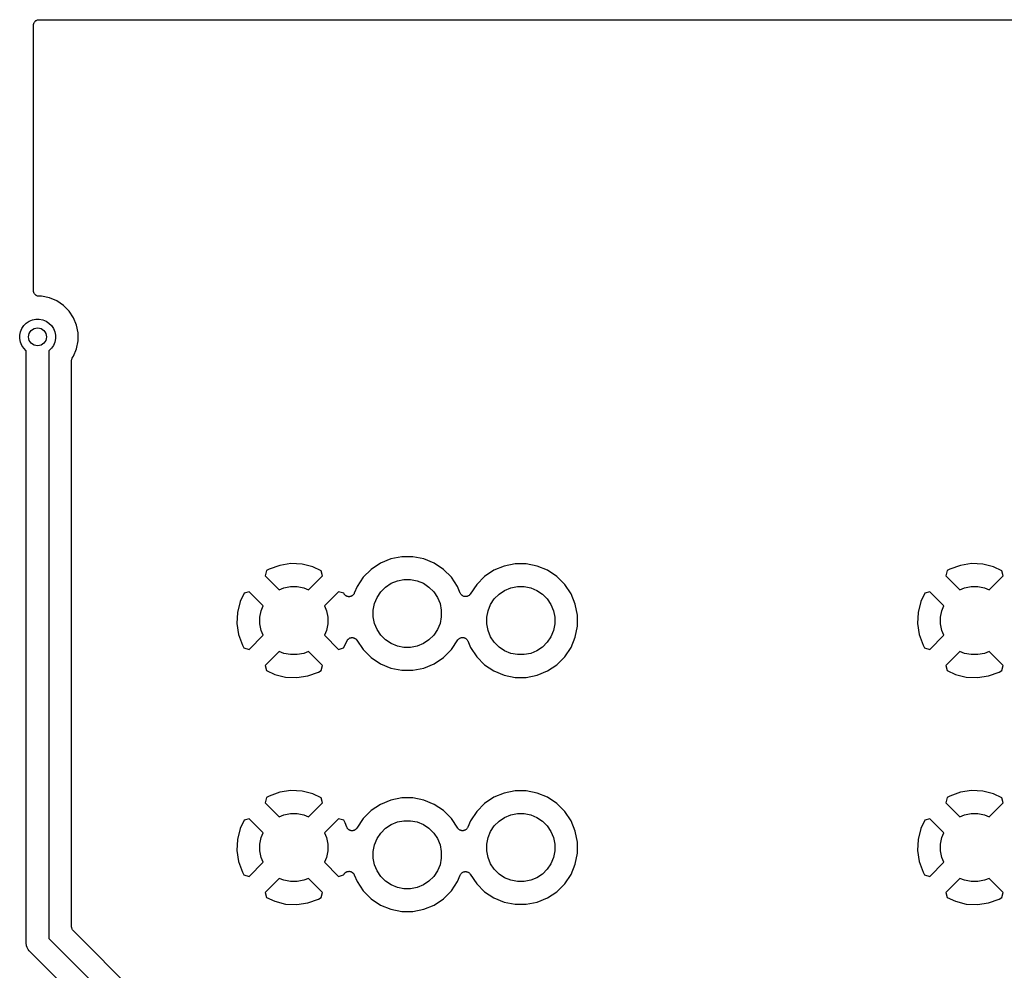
# Model space of a CAD drawing. Extents: x 0.71 to 5.18, y -2.28 to -0.62.
# Tile 2 of 14: x 0.71 to 1.58, y -1.46 to -0.62. Entities that reach past the tile are written whole.
import ezdxf

# ---------------------------------------------------------------- set-up
doc = ezdxf.new("R2010")
doc.units = 0
doc.header["$MEASUREMENT"] = 0
doc.layers.add('BLACK', color=7, linetype='CONTINUOUS')

msp = doc.modelspace()

# ---------------------------------------------------------------- linework, layer by layer
at = {"layer": 'BLACK', "linetype": 'CONTINUOUS'}
for p, q in [((0.720553, -0.624961), (0.720602, -0.624495)), ((0.720602, -0.624495), (0.720607, -0.624478)), ((0.720607, -0.624478), (0.720609, -0.62446)), ((0.720609, -0.62446), (0.720752, -0.624012)), ((0.720752, -0.624012), (0.720891, -0.623562)), ((0.720891, -0.623562), (0.720899, -0.623547)), ((0.720899, -0.623547), (0.720904, -0.62353)), ((0.720904, -0.62353), (0.721131, -0.623119)), ((0.721131, -0.623119), (0.721355, -0.622704)), ((0.721355, -0.622704), (0.721366, -0.622691)), ((0.721366, -0.622691), (0.721374, -0.622675)), ((0.721374, -0.622675), (0.721676, -0.622315)), ((0.721676, -0.622315), (0.721977, -0.621952)), ((0.721977, -0.621952), (0.72199, -0.621941)), ((0.72199, -0.621941), (0.722002, -0.621928)), ((0.722002, -0.621928), (0.722368, -0.621633)), ((0.722368, -0.621633), (0.722733, -0.621335)), ((0.722733, -0.621335), (0.722749, -0.621327)), ((0.722749, -0.621327), (0.722762, -0.621316)), ((0.722762, -0.621316), (0.723179, -0.621098)), ((0.723179, -0.621098), (0.723595, -0.620877)), ((0.723595, -0.620877), (0.723611, -0.620872)), ((0.723611, -0.620872), (0.723627, -0.620864)), ((0.723627, -0.620864), (0.724077, -0.620732)), ((0.724077, -0.620732), (0.724529, -0.620595)), ((0.724529, -0.620595), (0.724546, -0.620594)), ((0.724546, -0.620594), (0.724563, -0.620589)), ((0.724563, -0.620589), (0.725031, -0.620546)), ((0.725031, -0.620546), (0.7255, -0.6205)), ((0.7255, -0.6205), (5.1745, -0.6205)), ((0.7205, -0.62543), (0.720553, -0.624961)), ((0.7205, -0.625464), (0.7205, -0.62543)), ((0.7205, -0.625465), (0.7205, -0.625464)), ((0.7205, -0.625466), (0.7205, -0.625465)), ((0.7205, -0.6255), (0.7205, -0.625466)), ((0.7205, -0.859252), (0.7205, -0.6255)), ((0.720546, -0.859721), (0.7205, -0.859252)), ((0.720589, -0.860189), (0.720546, -0.859721)), ((0.720594, -0.860206), (0.720589, -0.860189)), ((0.720595, -0.860223), (0.720594, -0.860206)), ((0.720732, -0.860675), (0.720595, -0.860223)), ((0.720864, -0.861125), (0.720732, -0.860675)), ((0.720872, -0.861141), (0.720864, -0.861125)), ((0.720877, -0.861157), (0.720872, -0.861141)), ((0.721098, -0.861573), (0.720877, -0.861157)), ((0.721316, -0.86199), (0.721098, -0.861573)), ((0.721327, -0.862003), (0.721316, -0.86199)), ((0.721335, -0.862019), (0.721327, -0.862003)), ((0.721633, -0.862384), (0.721335, -0.862019)), ((0.721928, -0.86275), (0.721633, -0.862384)), ((0.721941, -0.862762), (0.721928, -0.86275)), ((0.721952, -0.862775), (0.721941, -0.862762)), ((0.722315, -0.863076), (0.721952, -0.862775)), ((0.722675, -0.863378), (0.722315, -0.863076)), ((0.722691, -0.863386), (0.722675, -0.863378)), ((0.722704, -0.863397), (0.722691, -0.863386)), ((0.723119, -0.863621), (0.722704, -0.863397)), ((0.72353, -0.863848), (0.723119, -0.863621)), ((0.723547, -0.863853), (0.72353, -0.863848)), ((0.723562, -0.863861), (0.723547, -0.863853)), ((0.724012, -0.864), (0.723562, -0.863861)), ((0.72446, -0.864143), (0.724012, -0.864)), ((0.724478, -0.864145), (0.72446, -0.864143)), ((0.724495, -0.86415), (0.724478, -0.864145)), ((0.724961, -0.864199), (0.724495, -0.86415)), ((0.72543, -0.864251), (0.724961, -0.864199)), ((0.725464, -0.864252), (0.72543, -0.864251)), ((0.725465, -0.864252), (0.725464, -0.864252)), ((0.725466, -0.864252), (0.725465, -0.864252)), ((0.7255, -0.864252), (0.725466, -0.864252)), ((0.727643, -0.864252), (0.7255, -0.864252)), ((0.734549, -0.865626), (0.727643, -0.864252)), ((0.741055, -0.86832), (0.734549, -0.865626)), ((0.74691, -0.872233), (0.741055, -0.86832)), ((0.751889, -0.877212), (0.74691, -0.872233)), ((0.716663, -0.886044), (0.719529, -0.884857)), ((0.719529, -0.884857), (0.722571, -0.884252)), ((0.722571, -0.884252), (0.725673, -0.884252)), ((0.725673, -0.884252), (0.728716, -0.884857)), ((0.728716, -0.884857), (0.731582, -0.886044)), ((0.755801, -0.883067), (0.751889, -0.877212)), ((0.758496, -0.889573), (0.755801, -0.883067)), ((0.708979, -0.895406), (0.710166, -0.892541)), ((0.710166, -0.892541), (0.71189, -0.889961)), ((0.71189, -0.889961), (0.714083, -0.887768)), ((0.714083, -0.887768), (0.716663, -0.886044)), ((0.731582, -0.886044), (0.734161, -0.887768)), ((0.734161, -0.887768), (0.736354, -0.889961)), ((0.736354, -0.889961), (0.738078, -0.892541)), ((0.738078, -0.892541), (0.739265, -0.895406)), ((0.75987, -0.896479), (0.758496, -0.889573)), ((0.708374, -0.898449), (0.708979, -0.895406)), ((0.708374, -0.901551), (0.708374, -0.898449)), ((0.708979, -0.904594), (0.708374, -0.901551)), ((0.739265, -0.895406), (0.73987, -0.898449)), ((0.73987, -0.901551), (0.739265, -0.904594)), ((0.73987, -0.898449), (0.73987, -0.901551)), ((0.75987, -0.903521), (0.75987, -0.896479)), ((0.710166, -0.907459), (0.708979, -0.904594)), ((0.71189, -0.910039), (0.710166, -0.907459)), ((0.714083, -0.912232), (0.71189, -0.910039)), ((0.736354, -0.910039), (0.734161, -0.912232)), ((0.738078, -0.907459), (0.736354, -0.910039)), ((0.739265, -0.904594), (0.738078, -0.907459)), ((0.755801, -0.916933), (0.758496, -0.910427)), ((0.758496, -0.910427), (0.75987, -0.903521)), ((0.714122, -0.912258), (0.714083, -0.912232)), ((0.714122, -1.43363), (0.714122, -0.912258)), ((0.734161, -0.912232), (0.734122, -0.912258)), ((0.734122, -0.912258), (0.734122, -1.42998)), ((0.754231, -0.919924), (0.754371, -0.919484)), ((0.754371, -0.919484), (0.754504, -0.919046)), ((0.754504, -0.919046), (0.754518, -0.919021)), ((0.754518, -0.919021), (0.754526, -0.918994)), ((0.754526, -0.918994), (0.754748, -0.918591)), ((0.754748, -0.918591), (0.754965, -0.918185)), ((0.754965, -0.918185), (0.755801, -0.916933)), ((0.754122, -0.920949), (0.754123, -0.920894)), ((0.754122, -0.92095), (0.754122, -0.920949)), ((0.754122, -0.920951), (0.754122, -0.92095)), ((0.754122, -0.920963), (0.754122, -0.920951)), ((0.754122, -1.41962), (0.754122, -0.920963)), ((0.754123, -0.920894), (0.754174, -0.920436)), ((0.754174, -0.920436), (0.75422, -0.919979)), ((0.75422, -0.919979), (0.754228, -0.919952)), ((0.754228, -0.919952), (0.754231, -0.919924)), ((0.937683, -1.10129), (0.928296, -1.10467)), ((0.947422, -1.09982), (0.937683, -1.10129)), ((0.957261, -1.10029), (0.947422, -1.09982)), ((0.96682, -1.10266), (0.957261, -1.10029)), ((1.02632, -1.09939), (1.01813, -1.10486)), ((1.03542, -1.09562), (1.02632, -1.09939)), ((1.04508, -1.0937), (1.03542, -1.09562)), ((1.05492, -1.0937), (1.04508, -1.0937)), ((1.06458, -1.09562), (1.05492, -1.0937)), ((1.07368, -1.09939), (1.06458, -1.09562)), ((1.08187, -1.10486), (1.07368, -1.09939)), ((1.13542, -1.10192), (1.12632, -1.10569)), ((1.14508, -1.1), (1.13542, -1.10192)), ((1.15492, -1.1), (1.14508, -1.1)), ((1.16458, -1.10192), (1.15492, -1.1)), ((1.17368, -1.10569), (1.16458, -1.10192)), ((1.53768, -1.10129), (1.5283, -1.10467)), ((1.54742, -1.09982), (1.53768, -1.10129)), ((1.55726, -1.10029), (1.54742, -1.09982)), ((1.56682, -1.10266), (1.55726, -1.10029)), ((0.925936, -1.10594), (0.924658, -1.11052)), ((0.924658, -1.11052), (0.937039, -1.1229)), ((0.928296, -1.10467), (0.925936, -1.10594)), ((0.962961, -1.1229), (0.975342, -1.11052)), ((0.974106, -1.10608), (0.96682, -1.10266)), ((0.975342, -1.11052), (0.974106, -1.10608)), ((1.01813, -1.10486), (1.01116, -1.11183)), ((1.08884, -1.11183), (1.08187, -1.10486)), ((1.12632, -1.10569), (1.11813, -1.11116)), ((1.18187, -1.11116), (1.17368, -1.10569)), ((1.52594, -1.10594), (1.52466, -1.11052)), ((1.52466, -1.11052), (1.53704, -1.1229)), ((1.5283, -1.10467), (1.52594, -1.10594)), ((1.56296, -1.1229), (1.57534, -1.11052)), ((1.57411, -1.10608), (1.56682, -1.10266)), ((1.57534, -1.11052), (1.57411, -1.10608)), ((1.01116, -1.11183), (1.00569, -1.12002)), ((1.03088, -1.1204), (1.03579, -1.11712)), ((1.03579, -1.11712), (1.04125, -1.11485)), ((1.04125, -1.11485), (1.04705, -1.1137)), ((1.04705, -1.1137), (1.05295, -1.1137)), ((1.05295, -1.1137), (1.05875, -1.11485)), ((1.05875, -1.11485), (1.06421, -1.11712)), ((1.06421, -1.11712), (1.06912, -1.1204)), ((1.09431, -1.12002), (1.08884, -1.11183)), ((1.11116, -1.11813), (1.10547, -1.12664)), ((1.11813, -1.11116), (1.11116, -1.11813)), ((1.18623, -1.11552), (1.18187, -1.11116)), ((1.18884, -1.11813), (1.18623, -1.11552)), ((1.18623, -1.11552), (1.18623, -1.11552)), ((1.19431, -1.12632), (1.18884, -1.11813)), ((0.906083, -1.12589), (0.902657, -1.13318)), ((0.910516, -1.12466), (0.906083, -1.12589)), ((0.922897, -1.13704), (0.910516, -1.12466)), ((0.937039, -1.1229), (0.941249, -1.12115)), ((0.941249, -1.12115), (0.947045, -1.12)), ((0.947045, -1.12), (0.952955, -1.12)), ((0.952955, -1.12), (0.958751, -1.12115)), ((0.958751, -1.12115), (0.962961, -1.1229)), ((0.989484, -1.12466), (0.977103, -1.13704)), ((0.994065, -1.12594), (0.989484, -1.12466)), ((0.99425, -1.12628), (0.994065, -1.12594)), ((0.99438, -1.12648), (0.99425, -1.12628)), ((0.99449, -1.12669), (0.99438, -1.12648)), ((0.994651, -1.12688), (0.99449, -1.12669)), ((0.994792, -1.12709), (0.994651, -1.12688)), ((0.994958, -1.12726), (0.994792, -1.12709)), ((0.995106, -1.12744), (0.994958, -1.12726)), ((0.995301, -1.1276), (0.995106, -1.12744)), ((0.995481, -1.12778), (0.995301, -1.1276)), ((0.995676, -1.12792), (0.995481, -1.12778)), ((0.995856, -1.12807), (0.995676, -1.12792)), ((0.99608, -1.12819), (0.995856, -1.12807)), ((0.996291, -1.12833), (0.99608, -1.12819)), ((1.00139, -1.12811), (1.00118, -1.12822)), ((1.00159, -1.12795), (1.00139, -1.12811)), ((1.0018, -1.12782), (1.00159, -1.12795)), ((1.00197, -1.12765), (1.0018, -1.12782)), ((1.00215, -1.1275), (1.00197, -1.12765)), ((1.00232, -1.12731), (1.00215, -1.1275)), ((1.0025, -1.12713), (1.00232, -1.12731)), ((1.00263, -1.12694), (1.0025, -1.12713)), ((1.00278, -1.12676), (1.00263, -1.12694)), ((1.0029, -1.12653), (1.00278, -1.12676)), ((1.00305, -1.12632), (1.0029, -1.12653)), ((1.00314, -1.12611), (1.00305, -1.12632)), ((1.00325, -1.1259), (1.00314, -1.12611)), ((1.00328, -1.12584), (1.00325, -1.1259)), ((1.00569, -1.12002), (1.00328, -1.12584)), ((1.02341, -1.12949), (1.0267, -1.12458)), ((1.0267, -1.12458), (1.03088, -1.1204)), ((1.06912, -1.1204), (1.0733, -1.12458)), ((1.0733, -1.12458), (1.07659, -1.12949)), ((1.0967, -1.12578), (1.09431, -1.12002)), ((1.09692, -1.1262), (1.0967, -1.12578)), ((1.09714, -1.12662), (1.09692, -1.1262)), ((1.09715, -1.12663), (1.09714, -1.12662)), ((1.09716, -1.12664), (1.09715, -1.12663)), ((1.09746, -1.12701), (1.09716, -1.12664)), ((1.09776, -1.12738), (1.09746, -1.12701)), ((1.09777, -1.12739), (1.09776, -1.12738)), ((1.09814, -1.1277), (1.09777, -1.12739)), ((1.09777, -1.12739), (1.09777, -1.12739)), ((1.09851, -1.128), (1.09814, -1.1277)), ((1.09852, -1.12801), (1.09851, -1.128)), ((1.09853, -1.12801), (1.09852, -1.12801)), ((1.09895, -1.12824), (1.09853, -1.12801)), ((1.10404, -1.12806), (1.10361, -1.12828)), ((1.10405, -1.12805), (1.10404, -1.12806)), ((1.10406, -1.12804), (1.10405, -1.12805)), ((1.10443, -1.12775), (1.10406, -1.12804)), ((1.1048, -1.12745), (1.10443, -1.12775)), ((1.10481, -1.12744), (1.1048, -1.12745)), ((1.10482, -1.12743), (1.10481, -1.12744)), ((1.10512, -1.12707), (1.10482, -1.12743)), ((1.10543, -1.1267), (1.10512, -1.12707)), ((1.10544, -1.12668), (1.10543, -1.1267)), ((1.10545, -1.12668), (1.10544, -1.12668)), ((1.10547, -1.12664), (1.10545, -1.12668)), ((1.10545, -1.12668), (1.10545, -1.12668)), ((1.1267, -1.13088), (1.13088, -1.1267)), ((1.13088, -1.1267), (1.13579, -1.12341)), ((1.13579, -1.12341), (1.14125, -1.12115)), ((1.14125, -1.12115), (1.14705, -1.12)), ((1.14705, -1.12), (1.15295, -1.12)), ((1.15295, -1.12), (1.15875, -1.12115)), ((1.15875, -1.12115), (1.16421, -1.12341)), ((1.16421, -1.12341), (1.16912, -1.1267)), ((1.16912, -1.1267), (1.1733, -1.13088)), ((1.19808, -1.13542), (1.19431, -1.12632)), ((1.50608, -1.12589), (1.50266, -1.13318)), ((1.51052, -1.12466), (1.50608, -1.12589)), ((1.5229, -1.13704), (1.51052, -1.12466)), ((1.53704, -1.1229), (1.54125, -1.12115)), ((1.54125, -1.12115), (1.54705, -1.12)), ((1.54705, -1.12), (1.55295, -1.12)), ((1.55295, -1.12), (1.55875, -1.12115)), ((1.55875, -1.12115), (1.56296, -1.1229)), ((0.902657, -1.13318), (0.900286, -1.14274)), ((0.996508, -1.12842), (0.996291, -1.12833)), ((0.996714, -1.12853), (0.996508, -1.12842)), ((0.996957, -1.12861), (0.996714, -1.12853)), ((0.997192, -1.12871), (0.996957, -1.12861)), ((0.997421, -1.12875), (0.997192, -1.12871)), ((0.997646, -1.12882), (0.997421, -1.12875)), ((0.997899, -1.12885), (0.997646, -1.12882)), ((0.998148, -1.1289), (0.997899, -1.12885)), ((0.998382, -1.1289), (0.998148, -1.1289)), ((0.998616, -1.12893), (0.998382, -1.1289)), ((0.998869, -1.1289), (0.998616, -1.12893)), ((0.999124, -1.1289), (0.998869, -1.1289)), ((0.999354, -1.12886), (0.999124, -1.1289)), ((0.999588, -1.12884), (0.999354, -1.12886)), ((0.999832, -1.12877), (0.999588, -1.12884)), ((1.00008, -1.12872), (0.999832, -1.12877)), ((1.0003, -1.12863), (1.00008, -1.12872)), ((1.00052, -1.12856), (1.0003, -1.12863)), ((1.00075, -1.12845), (1.00052, -1.12856)), ((1.00099, -1.12835), (1.00075, -1.12845)), ((1.00118, -1.12822), (1.00099, -1.12835)), ((1.02, -1.14075), (1.02115, -1.13495)), ((1.02115, -1.13495), (1.02341, -1.12949)), ((1.07659, -1.12949), (1.07885, -1.13495)), ((1.07885, -1.13495), (1.08, -1.14075)), ((1.09937, -1.12847), (1.09895, -1.12824)), ((1.09938, -1.12847), (1.09937, -1.12847)), ((1.09939, -1.12848), (1.09938, -1.12847)), ((1.09985, -1.12862), (1.09939, -1.12848)), ((1.1003, -1.12876), (1.09985, -1.12862)), ((1.10031, -1.12876), (1.1003, -1.12876)), ((1.10032, -1.12876), (1.10031, -1.12876)), ((1.1008, -1.12881), (1.10032, -1.12876)), ((1.10127, -1.12886), (1.1008, -1.12881)), ((1.10128, -1.12886), (1.10127, -1.12886)), ((1.10129, -1.12886), (1.10128, -1.12886)), ((1.10177, -1.12882), (1.10129, -1.12886)), ((1.10224, -1.12878), (1.10177, -1.12882)), ((1.10225, -1.12878), (1.10224, -1.12878)), ((1.10226, -1.12877), (1.10225, -1.12878)), ((1.10272, -1.12864), (1.10226, -1.12877)), ((1.10318, -1.12851), (1.10272, -1.12864)), ((1.10319, -1.1285), (1.10318, -1.12851)), ((1.1032, -1.1285), (1.10319, -1.1285)), ((1.10361, -1.12828), (1.1032, -1.1285)), ((1.12115, -1.14125), (1.12341, -1.13579)), ((1.12341, -1.13579), (1.1267, -1.13088)), ((1.1733, -1.13088), (1.17659, -1.13579)), ((1.17659, -1.13579), (1.17885, -1.14125)), ((1.2, -1.14508), (1.19808, -1.13542)), ((1.50266, -1.13318), (1.50029, -1.14274)), ((0.900286, -1.14274), (0.899824, -1.15258)), ((0.92, -1.14705), (0.921153, -1.14125)), ((0.921153, -1.14125), (0.922897, -1.13704)), ((0.977103, -1.13704), (0.978847, -1.14125)), ((0.978847, -1.14125), (0.98, -1.14705)), ((1.02, -1.14666), (1.02, -1.14075)), ((1.08, -1.14075), (1.08, -1.14666)), ((1.12, -1.14705), (1.12115, -1.14125)), ((1.17885, -1.14125), (1.18, -1.14705)), ((1.2, -1.15492), (1.2, -1.14508)), ((1.50029, -1.14274), (1.49982, -1.15258)), ((1.52, -1.14705), (1.52115, -1.14125)), ((1.52115, -1.14125), (1.5229, -1.13704)), ((0.899824, -1.15258), (0.901291, -1.16232)), ((0.92, -1.15295), (0.92, -1.14705)), ((0.921153, -1.15875), (0.92, -1.15295)), ((0.98, -1.15295), (0.978847, -1.15875)), ((0.98, -1.14705), (0.98, -1.15295)), ((1.02115, -1.15245), (1.02, -1.14666)), ((1.02341, -1.15791), (1.02115, -1.15245)), ((1.07885, -1.15245), (1.07659, -1.15791)), ((1.08, -1.14666), (1.07885, -1.15245)), ((1.12, -1.15295), (1.12, -1.14705)), ((1.12115, -1.15875), (1.12, -1.15295)), ((1.18, -1.15295), (1.17885, -1.15875)), ((1.18, -1.14705), (1.18, -1.15295)), ((1.49982, -1.15258), (1.50129, -1.16232)), ((1.52, -1.15295), (1.52, -1.14705)), ((1.52115, -1.15875), (1.52, -1.15295)), ((0.901291, -1.16232), (0.904674, -1.1717)), ((0.922897, -1.16296), (0.921153, -1.15875)), ((0.978847, -1.15875), (0.977103, -1.16296)), ((1.0267, -1.16282), (1.02341, -1.15791)), ((1.03088, -1.167), (1.0267, -1.16282)), ((1.0733, -1.16282), (1.06912, -1.167)), ((1.07659, -1.15791), (1.0733, -1.16282)), ((1.12341, -1.16421), (1.12115, -1.15875)), ((1.17885, -1.15875), (1.17659, -1.16421)), ((1.19808, -1.16458), (1.2, -1.15492)), ((1.50129, -1.16232), (1.50467, -1.1717)), ((1.5229, -1.16296), (1.52115, -1.15875)), ((0.910516, -1.17534), (0.922897, -1.16296)), ((0.977103, -1.16296), (0.989484, -1.17534)), ((0.993917, -1.17411), (0.996869, -1.16783)), ((0.996869, -1.16783), (0.9969, -1.16776)), ((0.9969, -1.16776), (0.997088, -1.16746)), ((0.997088, -1.16746), (0.997261, -1.16714)), ((0.997261, -1.16714), (0.997343, -1.16704)), ((0.997343, -1.16704), (0.997411, -1.16693)), ((0.997411, -1.16693), (0.997656, -1.16667)), ((0.997656, -1.16667), (0.997886, -1.16639)), ((0.997886, -1.16639), (0.997986, -1.16631)), ((0.997986, -1.16631), (0.998074, -1.16622)), ((0.998074, -1.16622), (0.998365, -1.166)), ((0.998365, -1.166), (0.998645, -1.16578)), ((0.998645, -1.16578), (0.998759, -1.16572)), ((0.998759, -1.16572), (0.998863, -1.16564)), ((0.998863, -1.16564), (0.99919, -1.16549)), ((0.99919, -1.16549), (0.999509, -1.16532)), ((0.999509, -1.16532), (0.999632, -1.16529)), ((0.999632, -1.16529), (0.999749, -1.16523)), ((0.999749, -1.16523), (1.0001, -1.16515)), ((1.0001, -1.16515), (1.00044, -1.16505)), ((1.00044, -1.16505), (1.00057, -1.16503)), ((1.00057, -1.16503), (1.0007, -1.165)), ((1.0007, -1.165), (1.00106, -1.16499)), ((1.00106, -1.16499), (1.00142, -1.16495)), ((1.00142, -1.16495), (1.00154, -1.16497)), ((1.00154, -1.16497), (1.00167, -1.16496)), ((1.00167, -1.16496), (1.00203, -1.16502)), ((1.00203, -1.16502), (1.00239, -1.16505)), ((1.00239, -1.16505), (1.00251, -1.16509)), ((1.00251, -1.16509), (1.00264, -1.16511)), ((1.00264, -1.16511), (1.00298, -1.16523)), ((1.00298, -1.16523), (1.00332, -1.16534)), ((1.00332, -1.16534), (1.00343, -1.1654)), ((1.00343, -1.1654), (1.00355, -1.16544)), ((1.00355, -1.16544), (1.00386, -1.16563)), ((1.00386, -1.16563), (1.00418, -1.1658)), ((1.00418, -1.1658), (1.00428, -1.16588)), ((1.00428, -1.16588), (1.00439, -1.16595)), ((1.00439, -1.16595), (1.00465, -1.16619)), ((1.00465, -1.16619), (1.00493, -1.16642)), ((1.00493, -1.16642), (1.00501, -1.16652)), ((1.00501, -1.16652), (1.00511, -1.16661)), ((1.00511, -1.16661), (1.00532, -1.1669)), ((1.00532, -1.1669), (1.00555, -1.16718)), ((1.00555, -1.16718), (1.01116, -1.17557)), ((1.03579, -1.17029), (1.03088, -1.167)), ((1.04125, -1.17255), (1.03579, -1.17029)), ((1.06421, -1.17029), (1.05875, -1.17255)), ((1.06912, -1.167), (1.06421, -1.17029)), ((1.08884, -1.17557), (1.09453, -1.16706)), ((1.09453, -1.16706), (1.09455, -1.16702)), ((1.09455, -1.16702), (1.09457, -1.167)), ((1.09455, -1.16702), (1.09455, -1.16702)), ((1.09455, -1.16702), (1.09455, -1.16702)), ((1.09457, -1.167), (1.09488, -1.16663)), ((1.09488, -1.16663), (1.09518, -1.16627)), ((1.09518, -1.16627), (1.09519, -1.16626)), ((1.09519, -1.16626), (1.0952, -1.16625)), ((1.0952, -1.16625), (1.09557, -1.16595)), ((1.09557, -1.16595), (1.09594, -1.16566)), ((1.09594, -1.16566), (1.09595, -1.16565)), ((1.09595, -1.16565), (1.09596, -1.16565)), ((1.09596, -1.16565), (1.09639, -1.16542)), ((1.09639, -1.16542), (1.0968, -1.1652)), ((1.0968, -1.1652), (1.09681, -1.1652)), ((1.09681, -1.1652), (1.09682, -1.1652)), ((1.09682, -1.1652), (1.09729, -1.16506)), ((1.09729, -1.16506), (1.09774, -1.16493)), ((1.09774, -1.16493), (1.09775, -1.16493)), ((1.09775, -1.16493), (1.09776, -1.16492)), ((1.09776, -1.16492), (1.09824, -1.16488)), ((1.09824, -1.16488), (1.09871, -1.16484)), ((1.09871, -1.16484), (1.09872, -1.16484)), ((1.09872, -1.16484), (1.09873, -1.16484)), ((1.09873, -1.16484), (1.09922, -1.16489)), ((1.09922, -1.16489), (1.09968, -1.16494)), ((1.09968, -1.16494), (1.09969, -1.16494)), ((1.09969, -1.16494), (1.0997, -1.16494)), ((1.0997, -1.16494), (1.10016, -1.16508)), ((1.10016, -1.16508), (1.10061, -1.16522)), ((1.10061, -1.16522), (1.10062, -1.16523)), ((1.10062, -1.16523), (1.10063, -1.16523)), ((1.10063, -1.16523), (1.10105, -1.16546)), ((1.10105, -1.16546), (1.10147, -1.16569)), ((1.10147, -1.16569), (1.10148, -1.16569)), ((1.10148, -1.16569), (1.10149, -1.1657)), ((1.10149, -1.1657), (1.10186, -1.166)), ((1.10186, -1.166), (1.10223, -1.16631)), ((1.10223, -1.16631), (1.10223, -1.16632)), ((1.10223, -1.16632), (1.10224, -1.16632)), ((1.10224, -1.16632), (1.10255, -1.1667)), ((1.10255, -1.1667), (1.10284, -1.16706)), ((1.10284, -1.16706), (1.10285, -1.16707)), ((1.10285, -1.16707), (1.10286, -1.16708)), ((1.10286, -1.16708), (1.10308, -1.16751)), ((1.10308, -1.16751), (1.1033, -1.16792)), ((1.1033, -1.16792), (1.10569, -1.17368)), ((1.1267, -1.16912), (1.12341, -1.16421)), ((1.13088, -1.1733), (1.1267, -1.16912)), ((1.1733, -1.16912), (1.16912, -1.1733)), ((1.17659, -1.16421), (1.1733, -1.16912)), ((1.19431, -1.17368), (1.19808, -1.16458)), ((1.51052, -1.17534), (1.5229, -1.16296)), ((0.904674, -1.1717), (0.905935, -1.17406)), ((0.905935, -1.17406), (0.910516, -1.17534)), ((0.937039, -1.1771), (0.924658, -1.18948)), ((0.941249, -1.17885), (0.937039, -1.1771)), ((0.947045, -1.18), (0.941249, -1.17885)), ((0.952955, -1.18), (0.947045, -1.18)), ((0.958751, -1.17885), (0.952955, -1.18)), ((0.962961, -1.1771), (0.958751, -1.17885)), ((0.975342, -1.18948), (0.962961, -1.1771)), ((0.989484, -1.17534), (0.993917, -1.17411)), ((1.01116, -1.17557), (1.01813, -1.18254)), ((1.04705, -1.1737), (1.04125, -1.17255)), ((1.05295, -1.1737), (1.04705, -1.1737)), ((1.05875, -1.17255), (1.05295, -1.1737)), ((1.08187, -1.18254), (1.08884, -1.17557)), ((1.10569, -1.17368), (1.11116, -1.18187)), ((1.13579, -1.17659), (1.13088, -1.1733)), ((1.14125, -1.17885), (1.13579, -1.17659)), ((1.14705, -1.18), (1.14125, -1.17885)), ((1.15295, -1.18), (1.14705, -1.18)), ((1.15875, -1.17885), (1.15295, -1.18)), ((1.16421, -1.17659), (1.15875, -1.17885)), ((1.16912, -1.1733), (1.16421, -1.17659)), ((1.18884, -1.18187), (1.19431, -1.17368)), ((1.50467, -1.1717), (1.50594, -1.17406)), ((1.50594, -1.17406), (1.51052, -1.17534)), ((1.53704, -1.1771), (1.52466, -1.18948)), ((1.54125, -1.17885), (1.53704, -1.1771)), ((1.54705, -1.18), (1.54125, -1.17885)), ((1.55295, -1.18), (1.54705, -1.18)), ((1.55875, -1.17885), (1.55295, -1.18)), ((1.56296, -1.1771), (1.55875, -1.17885)), ((1.57534, -1.18948), (1.56296, -1.1771)), ((1.01813, -1.18254), (1.02632, -1.18801)), ((1.02632, -1.18801), (1.03542, -1.19178)), ((1.06458, -1.19178), (1.07368, -1.18801)), ((1.07368, -1.18801), (1.08187, -1.18254)), ((1.11116, -1.18187), (1.11813, -1.18884)), ((1.11813, -1.18884), (1.12632, -1.19431)), ((1.17368, -1.19431), (1.18187, -1.18884)), ((1.18187, -1.18884), (1.18623, -1.18448)), ((1.18623, -1.18448), (1.18884, -1.18187)), ((1.18623, -1.18448), (1.18623, -1.18448)), ((0.924658, -1.18948), (0.925894, -1.19392)), ((0.925894, -1.19392), (0.93318, -1.19734)), ((0.93318, -1.19734), (0.942739, -1.19971)), ((0.962317, -1.19871), (0.971704, -1.19533)), ((0.971704, -1.19533), (0.974064, -1.19406)), ((0.974064, -1.19406), (0.975342, -1.18948)), ((1.03542, -1.19178), (1.04508, -1.1937)), ((1.04508, -1.1937), (1.05492, -1.1937)), ((1.05492, -1.1937), (1.06458, -1.19178)), ((1.12632, -1.19431), (1.13542, -1.19808)), ((1.16458, -1.19808), (1.17368, -1.19431)), ((1.52466, -1.18948), (1.52589, -1.19392)), ((1.52589, -1.19392), (1.53318, -1.19734)), ((1.53318, -1.19734), (1.54274, -1.19971)), ((1.56232, -1.19871), (1.5717, -1.19533)), ((1.5717, -1.19533), (1.57406, -1.19406)), ((1.57406, -1.19406), (1.57534, -1.18948)), ((0.942739, -1.19971), (0.952578, -1.20018)), ((0.952578, -1.20018), (0.962317, -1.19871)), ((1.13542, -1.19808), (1.14508, -1.2)), ((1.14508, -1.2), (1.15492, -1.2)), ((1.15492, -1.2), (1.16458, -1.19808)), ((1.54274, -1.19971), (1.55258, -1.20018)), ((1.55258, -1.20018), (1.56232, -1.19871)), ((0.937683, -1.30129), (0.928296, -1.30467)), ((0.947422, -1.29982), (0.937683, -1.30129)), ((0.957261, -1.30029), (0.947422, -1.29982)), ((0.96682, -1.30266), (0.957261, -1.30029)), ((1.14508, -1.3), (1.13542, -1.30192)), ((1.15492, -1.3), (1.14508, -1.3)), ((1.16458, -1.30192), (1.15492, -1.3)), ((1.53768, -1.30129), (1.5283, -1.30467)), ((1.54742, -1.29982), (1.53768, -1.30129)), ((1.55726, -1.30029), (1.54742, -1.29982)), ((1.56682, -1.30266), (1.55726, -1.30029)), ((0.925936, -1.30594), (0.924658, -1.31052)), ((0.928296, -1.30467), (0.925936, -1.30594)), ((0.974106, -1.30608), (0.96682, -1.30266)), ((0.975342, -1.31052), (0.974106, -1.30608)), ((1.03542, -1.30822), (1.02632, -1.31199)), ((1.04508, -1.3063), (1.03542, -1.30822)), ((1.05492, -1.3063), (1.04508, -1.3063)), ((1.06458, -1.30822), (1.05492, -1.3063)), ((1.07368, -1.31199), (1.06458, -1.30822)), ((1.12632, -1.30569), (1.11813, -1.31116)), ((1.13542, -1.30192), (1.12632, -1.30569)), ((1.17368, -1.30569), (1.16458, -1.30192)), ((1.18187, -1.31116), (1.17368, -1.30569)), ((1.52594, -1.30594), (1.52466, -1.31052)), ((1.5283, -1.30467), (1.52594, -1.30594)), ((1.57411, -1.30608), (1.56682, -1.30266)), ((1.57534, -1.31052), (1.57411, -1.30608)), ((0.924658, -1.31052), (0.937039, -1.3229)), ((0.962961, -1.3229), (0.975342, -1.31052)), ((1.01813, -1.31746), (1.01116, -1.32443)), ((1.02632, -1.31199), (1.01813, -1.31746)), ((1.08187, -1.31746), (1.07368, -1.31199)), ((1.08884, -1.32443), (1.08187, -1.31746)), ((1.11116, -1.31813), (1.10569, -1.32632)), ((1.11813, -1.31116), (1.11116, -1.31813)), ((1.18623, -1.31552), (1.18187, -1.31116)), ((1.18884, -1.31813), (1.18623, -1.31552)), ((1.18623, -1.31552), (1.18623, -1.31552)), ((1.19431, -1.32632), (1.18884, -1.31813)), ((1.52466, -1.31052), (1.53704, -1.3229)), ((1.56296, -1.3229), (1.57534, -1.31052)), ((0.906083, -1.32589), (0.902657, -1.33318)), ((0.910516, -1.32466), (0.906083, -1.32589)), ((0.922897, -1.33704), (0.910516, -1.32466)), ((0.937039, -1.3229), (0.941249, -1.32115)), ((0.941249, -1.32115), (0.947045, -1.32)), ((0.947045, -1.32), (0.952955, -1.32)), ((0.952955, -1.32), (0.958751, -1.32115)), ((0.958751, -1.32115), (0.962961, -1.3229)), ((0.989484, -1.32466), (0.977103, -1.33704)), ((0.994065, -1.32594), (0.989484, -1.32466)), ((0.995326, -1.3283), (0.994065, -1.32594)), ((1.01116, -1.32443), (1.00547, -1.33294)), ((1.03579, -1.32971), (1.04125, -1.32745)), ((1.04125, -1.32745), (1.04705, -1.3263)), ((1.04705, -1.3263), (1.05295, -1.3263)), ((1.05295, -1.3263), (1.05875, -1.32745)), ((1.05875, -1.32745), (1.06421, -1.32971)), ((1.09453, -1.33294), (1.08884, -1.32443)), ((1.10569, -1.32632), (1.1033, -1.33208)), ((1.1267, -1.33088), (1.13088, -1.3267)), ((1.13088, -1.3267), (1.13579, -1.32341)), ((1.13579, -1.32341), (1.14125, -1.32115)), ((1.14125, -1.32115), (1.14705, -1.32)), ((1.14705, -1.32), (1.15295, -1.32)), ((1.15295, -1.32), (1.15875, -1.32115)), ((1.15875, -1.32115), (1.16421, -1.32341)), ((1.16421, -1.32341), (1.16912, -1.3267)), ((1.16912, -1.3267), (1.1733, -1.33088)), ((1.19808, -1.33542), (1.19431, -1.32632)), ((1.50608, -1.32589), (1.50266, -1.33318)), ((1.51052, -1.32466), (1.50608, -1.32589)), ((1.5229, -1.33704), (1.51052, -1.32466)), ((1.53704, -1.3229), (1.54125, -1.32115)), ((1.54125, -1.32115), (1.54705, -1.32)), ((1.54705, -1.32), (1.55295, -1.32)), ((1.55295, -1.32), (1.55875, -1.32115)), ((1.55875, -1.32115), (1.56296, -1.3229)), ((0.902657, -1.33318), (0.900286, -1.34274)), ((0.99661, -1.33186), (0.995326, -1.3283)), ((0.996656, -1.33196), (0.99661, -1.33186)), ((0.996687, -1.33206), (0.996656, -1.33196)), ((0.996865, -1.3324), (0.996687, -1.33206)), ((0.997029, -1.33274), (0.996865, -1.3324)), ((0.997093, -1.33283), (0.997029, -1.33274)), ((0.997143, -1.33292), (0.997093, -1.33283)), ((0.997384, -1.33322), (0.997143, -1.33292)), ((0.997611, -1.33352), (0.997384, -1.33322)), ((0.99769, -1.3336), (0.997611, -1.33352)), ((0.997757, -1.33368), (0.99769, -1.3336)), ((0.998051, -1.33392), (0.997757, -1.33368)), ((0.998334, -1.33418), (0.998051, -1.33392)), ((0.998426, -1.33423), (0.998334, -1.33418)), ((0.998508, -1.3343), (0.998426, -1.33423)), ((0.998843, -1.33449), (0.998508, -1.3343)), ((0.999171, -1.33468), (0.998843, -1.33449)), ((0.999271, -1.33472), (0.999171, -1.33468)), ((0.999365, -1.33477), (0.999271, -1.33472)), ((0.99973, -1.33488), (0.999365, -1.33477)), ((1.00009, -1.33501), (0.99973, -1.33488)), ((1.00019, -1.33503), (1.00009, -1.33501)), ((1.0003, -1.33506), (1.00019, -1.33503)), ((1.00068, -1.3351), (1.0003, -1.33506)), ((1.00105, -1.33516), (1.00068, -1.3351)), ((1.00116, -1.33515), (1.00105, -1.33516)), ((1.00127, -1.33516), (1.00116, -1.33515)), ((1.00165, -1.33513), (1.00127, -1.33516)), ((1.00203, -1.33511), (1.00165, -1.33513)), ((1.00213, -1.33509), (1.00203, -1.33511)), ((1.00224, -1.33508), (1.00213, -1.33509)), ((1.00261, -1.33497), (1.00224, -1.33508)), ((1.00298, -1.33488), (1.00261, -1.33497)), ((1.00307, -1.33484), (1.00298, -1.33488)), ((1.00318, -1.33481), (1.00307, -1.33484)), ((1.00351, -1.33463), (1.00318, -1.33481)), ((1.00386, -1.33447), (1.00351, -1.33463)), ((1.00395, -1.33441), (1.00386, -1.33447)), ((1.00404, -1.33436), (1.00395, -1.33441)), ((1.00434, -1.33412), (1.00404, -1.33436)), ((1.00465, -1.33389), (1.00434, -1.33412)), ((1.00472, -1.33381), (1.00465, -1.33389)), ((1.0048, -1.33375), (1.00472, -1.33381)), ((1.00505, -1.33345), (1.0048, -1.33375)), ((1.00531, -1.33317), (1.00505, -1.33345)), ((1.00536, -1.33308), (1.00531, -1.33317)), ((1.00543, -1.333), (1.00536, -1.33308)), ((1.00547, -1.33294), (1.00543, -1.333)), ((1.0267, -1.33718), (1.03088, -1.333)), ((1.03088, -1.333), (1.03579, -1.32971)), ((1.06421, -1.32971), (1.06912, -1.333)), ((1.06912, -1.333), (1.0733, -1.33718)), ((1.09483, -1.33331), (1.09453, -1.33294)), ((1.09513, -1.33368), (1.09483, -1.33331)), ((1.09514, -1.33369), (1.09513, -1.33368)), ((1.09515, -1.3337), (1.09514, -1.33369)), ((1.09552, -1.334), (1.09515, -1.3337)), ((1.09588, -1.3343), (1.09552, -1.334)), ((1.09589, -1.33431), (1.09588, -1.3343)), ((1.0959, -1.33432), (1.09589, -1.33431)), ((1.09633, -1.33455), (1.0959, -1.33432)), ((1.09674, -1.33477), (1.09633, -1.33455)), ((1.09675, -1.33477), (1.09674, -1.33477)), ((1.09676, -1.33478), (1.09675, -1.33477)), ((1.09722, -1.33492), (1.09676, -1.33478)), ((1.09767, -1.33506), (1.09722, -1.33492)), ((1.09768, -1.33506), (1.09767, -1.33506)), ((1.09769, -1.33506), (1.09768, -1.33506)), ((1.09817, -1.33511), (1.09769, -1.33506)), ((1.09864, -1.33516), (1.09817, -1.33511)), ((1.09865, -1.33516), (1.09864, -1.33516)), ((1.09866, -1.33516), (1.09865, -1.33516)), ((1.09914, -1.33512), (1.09866, -1.33516)), ((1.09961, -1.33508), (1.09914, -1.33512)), ((1.09962, -1.33507), (1.09961, -1.33508)), ((1.09963, -1.33507), (1.09962, -1.33507)), ((1.1001, -1.33494), (1.09963, -1.33507)), ((1.10055, -1.3348), (1.1001, -1.33494)), ((1.10056, -1.3348), (1.10055, -1.3348)), ((1.10057, -1.33479), (1.10056, -1.3348)), ((1.101, -1.33457), (1.10057, -1.33479)), ((1.10142, -1.33435), (1.101, -1.33457)), ((1.10143, -1.33434), (1.10142, -1.33435)), ((1.10142, -1.33435), (1.10142, -1.33435)), ((1.10181, -1.33404), (1.10143, -1.33434)), ((1.10218, -1.33374), (1.10181, -1.33404)), ((1.10219, -1.33373), (1.10218, -1.33373)), ((1.10218, -1.33373), (1.10218, -1.33374)), ((1.1025, -1.33336), (1.10219, -1.33373)), ((1.10281, -1.333), (1.1025, -1.33336)), ((1.10282, -1.33298), (1.10281, -1.33299)), ((1.10281, -1.33299), (1.10281, -1.333)), ((1.10305, -1.33256), (1.10282, -1.33298)), ((1.10328, -1.33214), (1.10305, -1.33256)), ((1.10329, -1.33212), (1.10328, -1.33214)), ((1.1033, -1.33208), (1.10329, -1.33212)), ((1.10329, -1.33212), (1.10329, -1.33212)), ((1.10329, -1.33212), (1.10329, -1.33212)), ((1.12115, -1.34125), (1.12341, -1.33579)), ((1.12341, -1.33579), (1.1267, -1.33088)), ((1.1733, -1.33088), (1.17659, -1.33579)), ((1.17659, -1.33579), (1.17885, -1.34125)), ((1.2, -1.34508), (1.19808, -1.33542)), ((1.50266, -1.33318), (1.50029, -1.34274)), ((0.900286, -1.34274), (0.899824, -1.35258)), ((0.92, -1.34705), (0.921153, -1.34125)), ((0.921153, -1.34125), (0.922897, -1.33704)), ((0.977103, -1.33704), (0.978847, -1.34125)), ((0.978847, -1.34125), (0.98, -1.34705)), ((1.02115, -1.34755), (1.02341, -1.34209)), ((1.02341, -1.34209), (1.0267, -1.33718)), ((1.0733, -1.33718), (1.07659, -1.34209)), ((1.07659, -1.34209), (1.07885, -1.34755)), ((1.12, -1.34705), (1.12115, -1.34125)), ((1.17885, -1.34125), (1.18, -1.34705)), ((1.2, -1.35492), (1.2, -1.34508)), ((1.50029, -1.34274), (1.49982, -1.35258)), ((1.52, -1.34705), (1.52115, -1.34125)), ((1.52115, -1.34125), (1.5229, -1.33704)), ((0.899824, -1.35258), (0.901291, -1.36232)), ((0.92, -1.35295), (0.92, -1.34705)), ((0.921153, -1.35875), (0.92, -1.35295)), ((0.98, -1.35295), (0.978847, -1.35875)), ((0.98, -1.34705), (0.98, -1.35295)), ((1.02, -1.35334), (1.02115, -1.34755)), ((1.02, -1.35925), (1.02, -1.35334)), ((1.07885, -1.34755), (1.08, -1.35334)), ((1.08, -1.35334), (1.08, -1.35925)), ((1.12, -1.35295), (1.12, -1.34705)), ((1.12115, -1.35875), (1.12, -1.35295)), ((1.18, -1.35295), (1.17885, -1.35875)), ((1.18, -1.34705), (1.18, -1.35295)), ((1.49982, -1.35258), (1.50129, -1.36232)), ((1.52, -1.35295), (1.52, -1.34705)), ((1.52115, -1.35875), (1.52, -1.35295)), ((0.901291, -1.36232), (0.904674, -1.3717)), ((0.922897, -1.36296), (0.921153, -1.35875)), ((0.978847, -1.35875), (0.977103, -1.36296)), ((1.02115, -1.36505), (1.02, -1.35925)), ((1.08, -1.35925), (1.07885, -1.36505)), ((1.12341, -1.36421), (1.12115, -1.35875)), ((1.17885, -1.35875), (1.17659, -1.36421)), ((1.19808, -1.36458), (1.2, -1.35492)), ((1.50129, -1.36232), (1.50467, -1.3717)), ((1.5229, -1.36296), (1.52115, -1.35875)), ((0.910516, -1.37534), (0.922897, -1.36296)), ((0.977103, -1.36296), (0.989484, -1.37534)), ((0.996832, -1.37124), (0.996947, -1.37119)), ((0.996947, -1.37119), (0.997299, -1.37111)), ((0.997299, -1.37111), (0.997647, -1.371)), ((0.997647, -1.371), (0.997773, -1.37099)), ((0.997773, -1.37099), (0.997895, -1.37096)), ((0.997895, -1.37096), (0.998257, -1.37095)), ((0.998257, -1.37095), (0.998619, -1.37091)), ((0.998619, -1.37091), (0.998744, -1.37093)), ((0.998744, -1.37093), (0.99887, -1.37092)), ((0.99887, -1.37092), (0.999228, -1.37098)), ((0.999228, -1.37098), (0.999589, -1.37101)), ((0.999589, -1.37101), (0.99971, -1.37105)), ((0.99971, -1.37105), (0.999835, -1.37107)), ((0.999835, -1.37107), (1.00017, -1.37119)), ((1.00017, -1.37119), (1.00052, -1.3713)), ((1.02341, -1.37051), (1.02115, -1.36505)), ((1.0267, -1.37542), (1.02341, -1.37051)), ((1.07659, -1.37051), (1.0733, -1.37542)), ((1.07885, -1.36505), (1.07659, -1.37051)), ((1.10039, -1.37122), (1.10086, -1.37118)), ((1.10086, -1.37118), (1.10134, -1.37114)), ((1.10134, -1.37114), (1.10135, -1.37114)), ((1.10135, -1.37114), (1.10136, -1.37114)), ((1.10136, -1.37114), (1.10183, -1.37119)), ((1.10183, -1.37119), (1.10231, -1.37123)), ((1.1267, -1.36912), (1.12341, -1.36421)), ((1.13088, -1.3733), (1.1267, -1.36912)), ((1.1733, -1.36912), (1.16912, -1.3733)), ((1.17659, -1.36421), (1.1733, -1.36912)), ((1.19431, -1.37368), (1.19808, -1.36458)), ((1.51052, -1.37534), (1.5229, -1.36296)), ((0.904674, -1.3717), (0.905935, -1.37406)), ((0.905935, -1.37406), (0.910516, -1.37534)), ((0.937039, -1.3771), (0.924658, -1.38948)), ((0.941249, -1.37885), (0.937039, -1.3771)), ((0.947045, -1.38), (0.941249, -1.37885)), ((0.958751, -1.37885), (0.952955, -1.38)), ((0.962961, -1.3771), (0.958751, -1.37885)), ((0.975342, -1.38948), (0.962961, -1.3771)), ((0.989484, -1.37534), (0.993917, -1.37411)), ((0.993917, -1.37411), (0.994068, -1.37378)), ((0.994068, -1.37378), (0.994098, -1.37372)), ((0.994098, -1.37372), (0.994288, -1.37341)), ((0.994288, -1.37341), (0.994462, -1.37309)), ((0.994462, -1.37309), (0.994543, -1.373)), ((0.994543, -1.373), (0.994609, -1.37289)), ((0.994609, -1.37289), (0.994856, -1.37262)), ((0.994856, -1.37262), (0.995088, -1.37235)), ((0.995088, -1.37235), (0.995186, -1.37227)), ((0.995186, -1.37227), (0.995272, -1.37217)), ((0.995272, -1.37217), (0.995566, -1.37196)), ((0.995566, -1.37196), (0.995847, -1.37173)), ((0.995847, -1.37173), (0.995959, -1.37167)), ((0.995959, -1.37167), (0.996061, -1.3716)), ((0.996061, -1.3716), (0.996391, -1.37145)), ((0.996391, -1.37145), (0.996711, -1.37128)), ((0.996711, -1.37128), (0.996832, -1.37124)), ((1.00052, -1.3713), (1.00063, -1.37136)), ((1.00063, -1.37136), (1.00075, -1.3714)), ((1.00075, -1.3714), (1.00106, -1.37159)), ((1.00106, -1.37159), (1.00138, -1.37176)), ((1.00138, -1.37176), (1.00148, -1.37184)), ((1.00148, -1.37184), (1.00159, -1.37191)), ((1.00159, -1.37191), (1.00185, -1.37215)), ((1.00185, -1.37215), (1.00213, -1.37238)), ((1.00213, -1.37238), (1.00221, -1.37248)), ((1.00221, -1.37248), (1.00231, -1.37257)), ((1.00231, -1.37257), (1.00252, -1.37286)), ((1.00252, -1.37286), (1.00275, -1.37314)), ((1.00275, -1.37314), (1.00281, -1.37325)), ((1.00281, -1.37325), (1.00289, -1.37335)), ((1.00289, -1.37335), (1.00304, -1.37368)), ((1.00304, -1.37368), (1.00321, -1.374)), ((1.00321, -1.374), (1.00569, -1.37998)), ((1.03088, -1.3796), (1.0267, -1.37542)), ((1.03579, -1.38288), (1.03088, -1.3796)), ((1.06912, -1.3796), (1.06421, -1.38288)), ((1.0733, -1.37542), (1.06912, -1.3796)), ((1.09431, -1.37998), (1.0967, -1.37422)), ((1.0967, -1.37422), (1.09671, -1.37418)), ((1.09671, -1.37418), (1.09672, -1.37416)), ((1.09671, -1.37418), (1.09671, -1.37418)), ((1.09671, -1.37418), (1.09671, -1.37418)), ((1.09672, -1.37416), (1.09695, -1.37374)), ((1.09695, -1.37374), (1.09718, -1.37332)), ((1.09718, -1.37332), (1.09719, -1.37331)), ((1.09719, -1.3733), (1.0975, -1.37294)), ((1.09719, -1.37331), (1.09719, -1.3733)), ((1.0975, -1.37294), (1.09781, -1.37257)), ((1.09781, -1.37257), (1.09782, -1.37257)), ((1.09782, -1.37256), (1.09819, -1.37226)), ((1.09782, -1.37257), (1.09782, -1.37256)), ((1.09819, -1.37226), (1.09857, -1.37196)), ((1.09857, -1.37196), (1.09858, -1.37195)), ((1.09858, -1.37195), (1.099, -1.37173)), ((1.09858, -1.37195), (1.09858, -1.37195)), ((1.099, -1.37173), (1.09943, -1.3715)), ((1.09943, -1.3715), (1.09944, -1.3715)), ((1.09944, -1.3715), (1.09945, -1.3715)), ((1.09945, -1.3715), (1.09991, -1.37136)), ((1.09991, -1.37136), (1.10037, -1.37123)), ((1.10037, -1.37123), (1.10038, -1.37123)), ((1.10038, -1.37123), (1.10039, -1.37122)), ((1.10231, -1.37123), (1.10232, -1.37124)), ((1.10232, -1.37124), (1.10233, -1.37124)), ((1.10233, -1.37124), (1.10279, -1.37138)), ((1.10279, -1.37138), (1.10324, -1.37152)), ((1.10324, -1.37152), (1.10325, -1.37153)), ((1.10325, -1.37153), (1.10326, -1.37153)), ((1.10326, -1.37153), (1.10369, -1.37176)), ((1.10369, -1.37176), (1.1041, -1.37198)), ((1.1041, -1.37198), (1.10411, -1.37199)), ((1.10411, -1.37199), (1.10412, -1.372)), ((1.10412, -1.372), (1.10449, -1.37231)), ((1.10449, -1.37231), (1.10485, -1.3726)), ((1.10485, -1.3726), (1.10486, -1.37261)), ((1.10486, -1.37261), (1.10487, -1.37262)), ((1.10487, -1.37262), (1.10517, -1.37299)), ((1.10517, -1.37299), (1.10547, -1.37336)), ((1.10547, -1.37336), (1.11116, -1.38187)), ((1.13579, -1.37659), (1.13088, -1.3733)), ((1.14125, -1.37885), (1.13579, -1.37659)), ((1.14705, -1.38), (1.14125, -1.37885)), ((1.15875, -1.37885), (1.15295, -1.38)), ((1.16421, -1.37659), (1.15875, -1.37885)), ((1.16912, -1.3733), (1.16421, -1.37659)), ((1.18884, -1.38187), (1.19431, -1.37368)), ((1.50467, -1.3717), (1.50594, -1.37406)), ((1.50594, -1.37406), (1.51052, -1.37534)), ((1.53704, -1.3771), (1.52466, -1.38948)), ((1.54125, -1.37885), (1.53704, -1.3771)), ((1.54705, -1.38), (1.54125, -1.37885)), ((1.55875, -1.37885), (1.55295, -1.38)), ((1.56296, -1.3771), (1.55875, -1.37885)), ((1.57534, -1.38948), (1.56296, -1.3771)), ((0.952955, -1.38), (0.947045, -1.38)), ((1.00569, -1.37998), (1.01116, -1.38817)), ((1.01116, -1.38817), (1.01813, -1.39514)), ((1.04125, -1.38515), (1.03579, -1.38288)), ((1.04705, -1.3863), (1.04125, -1.38515)), ((1.05295, -1.3863), (1.04705, -1.3863)), ((1.05875, -1.38515), (1.05295, -1.3863)), ((1.06421, -1.38288), (1.05875, -1.38515)), ((1.08187, -1.39514), (1.08884, -1.38817)), ((1.08884, -1.38817), (1.09431, -1.37998)), ((1.11116, -1.38187), (1.11813, -1.38884)), ((1.15295, -1.38), (1.14705, -1.38)), ((1.18187, -1.38884), (1.18623, -1.38448)), ((1.18623, -1.38448), (1.18884, -1.38187)), ((1.18623, -1.38448), (1.18623, -1.38448)), ((1.55295, -1.38), (1.54705, -1.38)), ((0.924658, -1.38948), (0.925894, -1.39392)), ((0.925894, -1.39392), (0.93318, -1.39734)), ((0.962317, -1.39871), (0.971704, -1.39533)), ((0.971704, -1.39533), (0.974064, -1.39406)), ((0.974064, -1.39406), (0.975342, -1.38948)), ((1.01813, -1.39514), (1.02632, -1.40061)), ((1.07368, -1.40061), (1.08187, -1.39514)), ((1.11813, -1.38884), (1.12632, -1.39431)), ((1.12632, -1.39431), (1.13542, -1.39808)), ((1.16458, -1.39808), (1.17368, -1.39431)), ((1.17368, -1.39431), (1.18187, -1.38884)), ((1.52466, -1.38948), (1.52589, -1.39392)), ((1.52589, -1.39392), (1.53318, -1.39734)), ((1.56232, -1.39871), (1.5717, -1.39533)), ((1.5717, -1.39533), (1.57406, -1.39406)), ((1.57406, -1.39406), (1.57534, -1.38948)), ((0.93318, -1.39734), (0.942739, -1.39971)), ((0.942739, -1.39971), (0.952578, -1.40018)), ((0.952578, -1.40018), (0.962317, -1.39871)), ((1.02632, -1.40061), (1.03542, -1.40438)), ((1.03542, -1.40438), (1.04508, -1.4063)), ((1.05492, -1.4063), (1.06458, -1.40438)), ((1.06458, -1.40438), (1.07368, -1.40061)), ((1.13542, -1.39808), (1.14508, -1.4)), ((1.14508, -1.4), (1.15492, -1.4)), ((1.15492, -1.4), (1.16458, -1.39808)), ((1.53318, -1.39734), (1.54274, -1.39971)), ((1.54274, -1.39971), (1.55258, -1.40018)), ((1.55258, -1.40018), (1.56232, -1.39871)), ((1.04508, -1.4063), (1.05492, -1.4063)), ((0.754167, -1.42008), (0.754122, -1.41962)), ((0.754207, -1.42054), (0.754167, -1.42008)), ((0.754215, -1.42057), (0.754207, -1.42054)), ((0.754217, -1.4206), (0.754215, -1.42057)), ((0.75435, -1.42104), (0.754217, -1.4206)), ((0.75448, -1.42148), (0.75435, -1.42104)), ((0.754492, -1.4215), (0.75448, -1.42148)), ((0.754499, -1.42153), (0.754492, -1.4215)), ((0.754716, -1.42194), (0.754499, -1.42153)), ((0.754929, -1.42235), (0.754716, -1.42194)), ((0.754945, -1.42237), (0.754929, -1.42235)), ((0.754957, -1.42239), (0.754945, -1.42237)), ((0.755249, -1.42275), (0.754957, -1.42239)), ((0.755537, -1.42311), (0.755249, -1.42275)), ((0.755574, -1.42315), (0.755537, -1.42311)), ((0.755575, -1.42315), (0.755574, -1.42315)), ((0.755574, -1.42315), (0.755574, -1.42315)), ((0.755586, -1.42316), (0.755575, -1.42315)), ((0.811946, -1.47952), (0.755586, -1.42316)), ((0.734122, -1.42998), (0.826724, -1.52258)), ((0.714074, -1.43412), (0.714122, -1.43363)), ((0.714122, -1.43461), (0.714074, -1.43412)), ((0.714267, -1.43608), (0.714122, -1.43461)), ((0.714122, -1.43461), (0.714122, -1.43461)), ((0.714379, -1.43645), (0.714267, -1.43608)), ((0.714839, -1.43797), (0.714379, -1.43645)), ((0.715767, -1.4397), (0.714839, -1.43797)), ((0.716704, -1.44085), (0.715767, -1.4397)), ((0.717017, -1.44123), (0.716704, -1.44085)), ((0.716704, -1.44085), (0.716704, -1.44085)), ((0.717398, -1.44154), (0.717017, -1.44123)), ((0.81, -1.53414), (0.717398, -1.44154))]:
    msp.add_line(p, q, dxfattribs=at)
at = {"layer": 'BLACK'}
msp.add_circle((0.724122, -0.9), 0.007874, dxfattribs=at)

doc.saveas('drawing.dxf')
